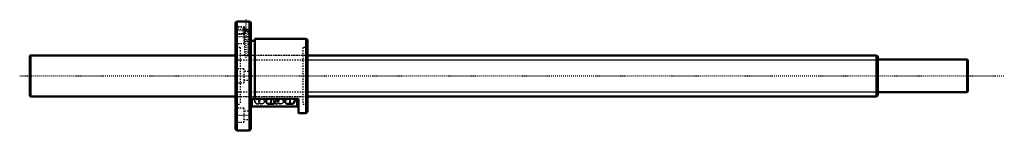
# Model space of a CAD drawing. Header units: millimetres. Extents: x -168 to 599, y -42 to 44.
import ezdxf

# ---------------------------------------------------------------- set-up
doc = ezdxf.new("R2010")
doc.units = ezdxf.units.MM
doc.linetypes.add('Center', pattern=[1.5, 0.45, -0.5, 0.05, -0.5])
doc.linetypes.add('Dashed', pattern=[2, 1, -1])
for name, color, linetype, lineweight in [('2d ConnectionPoints', 7, 'Continuous', 50), ('AM_0', 7, 'Continuous', 50), ('AM_4', 3, 'Continuous', 25), ('AM_5', 3, 'Continuous', 25), ('AM_7', 7, 'Center', 25), ('AM_9', 6, 'Dashed', 25)]:
    doc.layers.add(name, color=color, linetype=linetype, lineweight=lineweight)

# ---------------------------------------------------------------- blocks, each defined once
blk = doc.blocks.new('1_BNF_3205_5RR_nut_0_in_BNF3205_5RRG1_730LC5A_00__4')
at = {"layer": 'AM_0'}
for p, q in [((1, 42.5), (0, 41.5)), ((0, 41.5), (0, -41.5)), ((1, 42.5), (1, -42.5)), ((6.9, 42.5), (1, 42.5)), ((11, 42.5), (9.88, 42.5)), ((11, 42.5), (11, -42.5)), ((12, 41.5), (11, 42.5)), ((12, 41.5), (12, -41.5)), ((15, 27.4), (12, 27.4)), ((55, 29), (15, 29)), ((15, 29), (15, -17.98)), ((55, 29), (55, -29)), ((56, 28), (55, 29)), ((56, 28), (56, -28)), ((49, -17.98), (12, -17.98)), ((12.5, -23.78), (12.5, -17.98)), ((27.82, -17.98), (25.9, -17.98)), ((25.9, -21.85), (28.93, -21.85)), ((42.62, -17.98), (40.7, -17.98)), ((40.7, -21.85), (43.73, -21.85)), ((48.5, -23.78), (48.5, -17.98)), ((49, -29), (49, -17.98)), ((48.5, -23.78), (12.5, -23.78)), ((49, -29), (55, -29)), ((55, -29), (56, -28)), ((0, -41.5), (1, -42.5)), ((1, -42.5), (11, -42.5)), ((11, -42.5), (12, -41.5))]:
    blk.add_line(p, q, dxfattribs=at)
for points in [[(9.9, 42.5), (9.86, 42.5), (9.66, 42.49), (9.33, 42.48), (8.88, 42.48), (8.39, 42.47), (7.89, 42.48), (7.45, 42.48), (7.12, 42.49), (6.93, 42.5), (6.9, 42.5)], [(25.9, -17.98), (25.71, -17.99), (25.53, -18.01), (25.35, -18.05), (25.17, -18.1), (25, -18.16), (24.83, -18.24), (24.67, -18.33), (24.53, -18.43), (24.39, -18.55), (24.26, -18.67), (24.15, -18.8), (24.05, -18.95), (23.97, -19.1), (23.89, -19.25), (23.84, -19.41), (23.8, -19.58), (23.77, -19.74), (23.77, -19.91)], [(23.77, -19.91), (23.77, -20.08), (23.8, -20.25), (23.84, -20.41), (23.89, -20.57), (23.97, -20.73), (24.05, -20.88), (24.15, -21.02), (24.26, -21.16), (24.39, -21.28), (24.53, -21.39), (24.67, -21.5), (24.83, -21.59), (25, -21.66), (25.17, -21.73), (25.35, -21.78), (25.53, -21.82), (25.71, -21.84), (25.9, -21.85)], [(27.82, -17.98), (27.81, -18.08), (27.8, -18.28), (27.77, -18.44), (27.75, -18.54), (27.73, -18.59), (27.73, -18.6)], [(27.73, -18.6), (27.73, -18.59), (27.76, -18.54), (27.83, -18.45), (27.95, -18.33), (28.14, -18.2), (28.38, -18.08), (28.56, -18.03)], [(28.93, -21.85), (29.29, -21.82), (29.64, -21.73), (29.97, -21.6), (30.27, -21.42), (30.54, -21.21), (30.78, -20.95), (30.99, -20.66), (31.19, -20.32), (31.36, -19.93), (31.49, -19.49), (31.59, -19.03), (31.66, -18.56), (31.68, -18.12), (31.68, -17.98)], [(40.7, -17.98), (40.51, -17.99), (40.33, -18.01), (40.15, -18.05), (39.97, -18.1), (39.8, -18.16), (39.63, -18.24), (39.47, -18.33), (39.33, -18.43), (39.19, -18.55), (39.06, -18.67), (38.95, -18.8), (38.85, -18.95), (38.77, -19.1), (38.69, -19.25), (38.64, -19.41), (38.6, -19.58), (38.57, -19.74), (38.57, -19.91)], [(38.57, -19.91), (38.57, -20.08), (38.6, -20.25), (38.64, -20.41), (38.69, -20.57), (38.77, -20.73), (38.85, -20.88), (38.95, -21.02), (39.06, -21.16), (39.19, -21.28), (39.33, -21.39), (39.47, -21.5), (39.63, -21.59), (39.8, -21.66), (39.97, -21.73), (40.15, -21.78), (40.33, -21.82), (40.51, -21.84), (40.7, -21.85)], [(42.62, -17.98), (42.61, -18.08), (42.6, -18.28), (42.57, -18.44), (42.55, -18.54), (42.53, -18.59), (42.53, -18.6)], [(42.53, -18.6), (42.53, -18.59), (42.56, -18.54), (42.63, -18.45), (42.75, -18.33), (42.94, -18.2), (43.18, -18.08), (43.36, -18.03)], [(43.73, -21.85), (44.09, -21.82), (44.44, -21.73), (44.77, -21.6), (45.07, -21.42), (45.34, -21.21), (45.58, -20.95), (45.79, -20.66), (45.99, -20.32), (46.16, -19.93), (46.29, -19.49), (46.39, -19.03), (46.46, -18.56), (46.48, -18.12), (46.48, -17.98)]]:
    blk.add_lwpolyline(points, dxfattribs=at)
at = {"layer": 'AM_4'}
for p, q in [((13.3, -23.78), (13.3, -17.98)), ((47.7, -23.78), (47.7, -17.98))]:
    blk.add_line(p, q, dxfattribs=at)
for centre in [(28.93, -19.91), (43.73, -19.91)]:
    blk.add_ellipse(centre, major_axis=(0, 1.93), ratio=0.906308, start_param=0.785604, end_param=3.144457, dxfattribs=at)
at = {"layer": 'AM_5', "linetype": 'Dashed'}
for p, q in [((0, 38.5), (6, 38.5)), ((6, 32.5), (6, 38.5)), ((7, 37.96), (6, 38.5)), ((0, 32.5), (6, 32.5)), ((6.9, 32.99), (6, 32.5))]:
    blk.add_line(p, q, dxfattribs=at)
at = {"layer": 'AM_7'}
for p, q in [((8.4, 14.15), (8.4, 43.85)), ((-0.6, 30.74), (12.6, 30.74)), ((-0.48, 35.5), (10.08, 35.5)), ((-0.6, -30.74), (12.6, -30.74))]:
    blk.add_line(p, q, dxfattribs=at)
at = {"layer": 'AM_9'}
for p, q in [((0.54, 37.96), (0, 38.5)), ((6.9, 42.5), (6.9, 42.3)), ((6.9, 42.3), (9.9, 42.3)), ((9.9, 42.3), (9.9, 42.5)), ((6.5, 36.24), (0, 36.24)), ((0, 32.5), (0.54, 33.04)), ((6.91, 37.96), (0.54, 37.96)), ((0.54, 37.96), (0.54, 33.04)), ((0.54, 33.04), (6.91, 33.04)), ((6.5, 36.24), (6.5, 25.24)), ((12, 34.04), (6.5, 34.04)), ((6.9, 37.96), (6.9, 36.3)), ((7, 37.9), (6.9, 37.96)), ((6.9, 36.3), (9.9, 36.3)), ((6.9, 33.04), (7, 33.1)), ((6.9, 33.05), (6.9, 16)), ((7, 37.9), (7, 33.1)), ((9.9, 16), (9.9, 36.3)), ((0, 25.24), (6.5, 25.24)), ((6.5, 27.44), (12, 27.44)), ((3.6, 22), (0, 22)), ((3.6, 22), (3.6, -22)), ((6.9, 16), (3.6, 16)), ((52.4, 16), (9.88, 16)), ((52.4, 22), (52.4, -22)), ((56, 22), (52.4, 22)), ((6.5, 5.5), (0, 5.5)), ((6.5, 5.5), (6.5, -5.5)), ((12, 3.3), (6.5, 3.3)), ((0, -5.5), (6.5, -5.5)), ((6.5, -3.3), (12, -3.3)), ((0, -22), (3.6, -22)), ((3.6, -16), (52.4, -16)), ((20.3, -17.98), (17.27, -17.98)), ((17.27, -21.85), (20.3, -21.85)), ((28.93, -17.98), (27.82, -17.98)), ((28.56, -18.03), (28.6, -18.02)), ((28.77, -17.99), (28.93, -17.98)), ((35.1, -17.98), (32.07, -17.98)), ((32.07, -21.85), (35.1, -21.85)), ((43.73, -17.98), (42.62, -17.98)), ((43.36, -18.03), (43.4, -18.02)), ((43.57, -17.99), (43.73, -17.98)), ((52.4, -22), (56, -22)), ((6.5, -25.24), (0, -25.24)), ((6.5, -25.24), (6.5, -36.24)), ((12, -27.44), (6.5, -27.44)), ((0, -36.24), (6.5, -36.24)), ((6.5, -34.04), (12, -34.04))]:
    blk.add_line(p, q, dxfattribs=at)
for points in [[(7, 37.9), (7.03, 37.85), (7.25, 37.5), (7.45, 37.16), (7.66, 36.79), (7.89, 36.3)], [(7, 33.1), (7.16, 33.35), (7.32, 33.61), (7.49, 33.9), (7.75, 34.39), (7.96, 34.91), (8.06, 35.54), (7.93, 36.17), (7.89, 36.3)], [(6.9, 16), (6.98, 15.99), (7.23, 15.97), (7.6, 15.95), (8.07, 15.93), (8.57, 15.93), (9.05, 15.94), (9.46, 15.96), (9.75, 15.99), (9.89, 16), (9.9, 16)], [(14.52, -17.98), (14.52, -18.24), (14.56, -18.7), (14.63, -19.17), (14.74, -19.63), (14.9, -20.09), (15.1, -20.48), (15.32, -20.82), (15.56, -21.11), (15.84, -21.35), (16.13, -21.55), (16.46, -21.7), (16.8, -21.8), (17.15, -21.84), (17.27, -21.85)], [(17.27, -17.98), (17.56, -18.01), (17.56, -18.01)], [(18.17, -19.91), (18.18, -19.74), (18.2, -19.58), (18.24, -19.41), (18.3, -19.25), (18.37, -19.1), (18.46, -18.95), (18.56, -18.8), (18.67, -18.67), (18.79, -18.55), (18.93, -18.43), (19.08, -18.33), (19.24, -18.24), (19.4, -18.16), (19.57, -18.1), (19.75, -18.05), (19.93, -18.01), (20.12, -17.99), (20.3, -17.98)], [(20.3, -21.85), (20.12, -21.84), (19.93, -21.82), (19.75, -21.78), (19.57, -21.73), (19.4, -21.66), (19.24, -21.59), (19.08, -21.5), (18.93, -21.39), (18.79, -21.28), (18.67, -21.16), (18.56, -21.02), (18.46, -20.88), (18.37, -20.73), (18.3, -20.57), (18.24, -20.41), (18.2, -20.25), (18.18, -20.08), (18.17, -19.91)], [(18.45, -18.54), (18.43, -18.45), (18.4, -18.31), (18.39, -18.13), (18.38, -17.98)], [(18.38, -18.46), (18.44, -18.54), (18.47, -18.59), (18.47, -18.6)], [(18.47, -18.6), (18.47, -18.59), (18.45, -18.54), (18.45, -18.54)], [(20.3, -17.98), (20.49, -17.99), (20.67, -18.01), (20.85, -18.05), (21.03, -18.1), (21.2, -18.16), (21.37, -18.24), (21.53, -18.33), (21.67, -18.43), (21.81, -18.55), (21.94, -18.67), (22.05, -18.8), (22.15, -18.95), (22.23, -19.1), (22.31, -19.25), (22.36, -19.41), (22.4, -19.58), (22.43, -19.74), (22.43, -19.91), (22.43, -20.08), (22.4, -20.25), (22.36, -20.41), (22.31, -20.57), (22.23, -20.73), (22.15, -20.88), (22.05, -21.02), (21.94, -21.16), (21.81, -21.28), (21.67, -21.39), (21.53, -21.5), (21.37, -21.59), (21.2, -21.66), (21.03, -21.73), (20.85, -21.78), (20.67, -21.82), (20.49, -21.84), (20.3, -21.85)], [(25.9, -21.85), (26.08, -21.84), (26.27, -21.82), (26.45, -21.78), (26.63, -21.73), (26.8, -21.66), (26.96, -21.59), (27.12, -21.5), (27.27, -21.39), (27.41, -21.28), (27.53, -21.16), (27.64, -21.02), (27.74, -20.88), (27.83, -20.73), (27.9, -20.57), (27.96, -20.41), (28, -20.25), (28.02, -20.08), (28.03, -19.91), (28.02, -19.74), (28, -19.58), (27.96, -19.41), (27.9, -19.25), (27.83, -19.1), (27.74, -18.95), (27.64, -18.8), (27.53, -18.67), (27.41, -18.55), (27.27, -18.43), (27.12, -18.33), (26.96, -18.24), (26.8, -18.16), (26.63, -18.1), (26.45, -18.05), (26.27, -18.01), (26.08, -17.99), (25.9, -17.98)], [(28.6, -18.02), (28.65, -18.01), (28.77, -17.99)], [(29.32, -17.98), (29.32, -18.24), (29.36, -18.7), (29.43, -19.17), (29.54, -19.63), (29.7, -20.09), (29.9, -20.48), (30.12, -20.82), (30.36, -21.11), (30.49, -21.23)], [(30.49, -21.23), (30.64, -21.35), (30.93, -21.55), (31.26, -21.7), (31.6, -21.8), (31.95, -21.84), (32.07, -21.85)], [(32.07, -17.98), (32.36, -18.01), (32.36, -18.01)], [(32.97, -19.91), (32.98, -19.74), (33, -19.58), (33.04, -19.41), (33.1, -19.25), (33.17, -19.1), (33.26, -18.95), (33.36, -18.8), (33.47, -18.67), (33.59, -18.55), (33.73, -18.43), (33.88, -18.33), (34.04, -18.24), (34.2, -18.16), (34.37, -18.1), (34.55, -18.05), (34.73, -18.01), (34.92, -17.99), (35.1, -17.98)], [(35.1, -21.85), (34.92, -21.84), (34.73, -21.82), (34.55, -21.78), (34.37, -21.73), (34.2, -21.66), (34.04, -21.59), (33.88, -21.5), (33.73, -21.39), (33.59, -21.28), (33.47, -21.16), (33.36, -21.02), (33.26, -20.88), (33.17, -20.73), (33.1, -20.57), (33.04, -20.41), (33, -20.25), (32.98, -20.08), (32.97, -19.91)], [(33.25, -18.54), (33.23, -18.45), (33.2, -18.31), (33.19, -18.13), (33.18, -17.98)], [(33.18, -18.46), (33.24, -18.54), (33.27, -18.59), (33.27, -18.6)], [(33.27, -18.6), (33.27, -18.59), (33.25, -18.54), (33.25, -18.54)], [(35.1, -17.98), (35.29, -17.99), (35.47, -18.01), (35.65, -18.05), (35.83, -18.1), (36, -18.16), (36.17, -18.24), (36.33, -18.33), (36.47, -18.43), (36.61, -18.55), (36.74, -18.67), (36.85, -18.8), (36.95, -18.95), (37.03, -19.1), (37.11, -19.25), (37.16, -19.41), (37.2, -19.58), (37.23, -19.74), (37.23, -19.91), (37.23, -20.08), (37.2, -20.25), (37.16, -20.41), (37.11, -20.57), (37.03, -20.73), (36.95, -20.88), (36.85, -21.02), (36.74, -21.16), (36.61, -21.28), (36.47, -21.39), (36.33, -21.5), (36.17, -21.59), (36, -21.66), (35.83, -21.73), (35.65, -21.78), (35.47, -21.82), (35.29, -21.84), (35.1, -21.85)], [(40.7, -21.85), (40.88, -21.84), (41.07, -21.82), (41.25, -21.78), (41.43, -21.73), (41.6, -21.66), (41.76, -21.59), (41.92, -21.5), (42.07, -21.39), (42.21, -21.28), (42.33, -21.16), (42.44, -21.02), (42.54, -20.88), (42.63, -20.73), (42.7, -20.57), (42.76, -20.41), (42.8, -20.25), (42.82, -20.08), (42.83, -19.91), (42.82, -19.74), (42.8, -19.58), (42.76, -19.41), (42.7, -19.25), (42.63, -19.1), (42.54, -18.95), (42.44, -18.8), (42.33, -18.67), (42.21, -18.55), (42.07, -18.43), (41.92, -18.33), (41.76, -18.24), (41.6, -18.16), (41.43, -18.1), (41.25, -18.05), (41.07, -18.01), (40.88, -17.99), (40.7, -17.98)], [(43.4, -18.02), (43.45, -18.01), (43.57, -17.99)]]:
    blk.add_lwpolyline(points, dxfattribs=at)
for centre in [(17.27, -19.91), (32.07, -19.91)]:
    blk.add_ellipse(centre, major_axis=(0, 1.93), ratio=0.906308, dxfattribs=at)
for centre, start_param, end_param in [((28.93, -19.91), 0.533074, 0.785604), ((28.93, -19.91), 3.223192, 6.496731), ((28.93, -19.91), 3.144457, 3.196055), ((43.73, -19.91), 0.533074, 0.785604), ((43.73, -19.91), 3.223192, 6.496731), ((43.73, -19.91), 3.144457, 3.196055)]:
    blk.add_ellipse(centre, major_axis=(0, 1.93), ratio=0.906308, start_param=start_param, end_param=end_param, dxfattribs=at)
blk = doc.blocks.new('2_BNF3205_5RRG1_730LC5A_00__shaft_0_in_BNF3205_5RRG1_730LC5A_00__4')
at = {"layer": 'AM_0'}
for p, q in [((-159.5, 16), (-160, 15.5)), ((-160, 15.5), (-160, -15.5)), ((0, 16), (-159.5, 16)), ((-159.5, 16), (-159.5, -16)), ((499, 16), (56, 16)), ((500, 15), (499, 16)), ((499, 16), (499, -16)), ((500, 15), (500, -15)), ((569.5, 12.65), (500, 12.65)), ((569.5, 12.65), (569.5, -12.65)), ((570, 12.15), (569.5, 12.65)), ((570, 12.15), (570, -12.15)), ((499, -16), (500, -15)), ((500, -12.65), (569.5, -12.65)), ((569.5, -12.65), (570, -12.15)), ((-160, -15.5), (-159.5, -16)), ((-159.5, -16), (0, -16)), ((56, -16), (499, -16))]:
    blk.add_line(p, q, dxfattribs=at)
at = {"layer": 'AM_5', "linetype": 'Dashed'}
for p, q in [((0, 12.5), (56, 12.5)), ((0, -12.5), (56, -12.5))]:
    blk.add_line(p, q, dxfattribs=at)
at = {"layer": 'AM_5'}
for p, q in [((56, 12.5), (500, 12.5)), ((56, -12.5), (500, -12.5))]:
    blk.add_line(p, q, dxfattribs=at)
at = {"layer": 'AM_7'}
blk.add_line((-168, 0), (598.5, 0), dxfattribs=at)
at = {"layer": 'AM_9'}
for p, q in [((56, 16), (0, 16)), ((0, -16), (56, -16))]:
    blk.add_line(p, q, dxfattribs=at)

msp = doc.modelspace()

# ---------------------------------------------------------------- linework, layer by layer
at = {"layer": '2d ConnectionPoints'}
msp.add_point((0, 0), dxfattribs=at)
msp.add_point((0, 0), dxfattribs=at)

# ---------------------------------------------------------------- block references
for name in ['1_BNF_3205_5RR_nut_0_in_BNF3205_5RRG1_730LC5A_00__4', '2_BNF3205_5RRG1_730LC5A_00__shaft_0_in_BNF3205_5RRG1_730LC5A_00__4']:
    msp.add_blockref(name, (0, 0))

doc.saveas('drawing.dxf')
